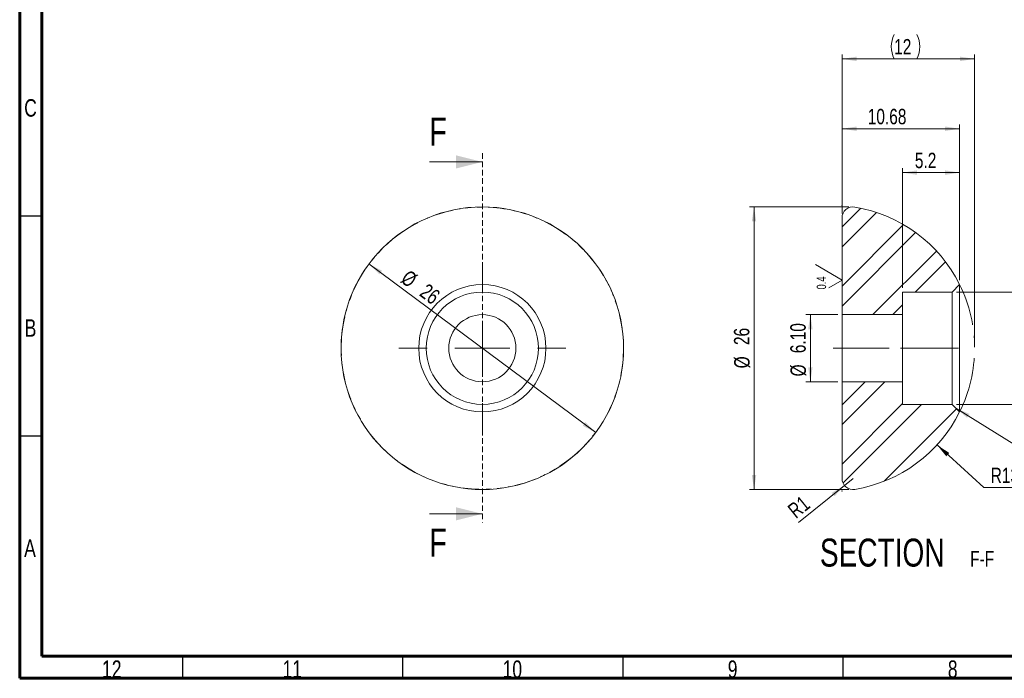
# Model space of a CAD drawing. Header units: millimetres. Extents: x 15 to 589, y 5 to 415.
# Tile 1 of 16: x 15 to 239, y 5 to 155. Entities that reach past the tile are written whole.
import ezdxf

# ---------------------------------------------------------------- set-up
doc = ezdxf.new("R2010")
doc.units = ezdxf.units.MM
doc.header["$PDSIZE"] = -1
for name, pattern in [('CENTERX2', [20.32, 12.7, -2.54, 2.54, -2.54]), ('HIDDEN', [1.905, 1.27, -0.635]), ('PHANTOM', [12.7, 6.35, -1.27, 1.27, -1.27, 1.27, -1.27])]:
    doc.linetypes.add(name, pattern=pattern)
doc.styles.add('SLDTEXTSTYLE0', font='TXT', dxfattribs={"width": 0.75})
doc.dimstyles.new('SLDDIMSTYLE10', dxfattribs={"dimtxt": 3.5, "dimasz": 3.302, "dimexe": 0, "dimexo": 0.0625, "dimgap": 0.875, "dimtad": 1, "dimdec": 0, "dimlfac": 0.4, "dimrnd": 1e-09, "dimzin": 12, "dimdsep": 46, "dimtxsty": 'SLDTEXTSTYLE0', "dimsah": 1, "dimcen": 0.09, "dimadec": 0, "dimazin": 3, "dimtfac": 1, "dimtdec": 0, "dimtofl": 0, "dimtmove": 0, "dimatfit": 3, "dimfxl": 0, "dimfrac": 2, "dimtolj": 1, "dimtzin": 12, "dimarcsym": 0})
doc.dimstyles.new('SLDDIMSTYLE11', dxfattribs={"dimtxt": 3.5, "dimasz": 3.302, "dimexe": 0, "dimexo": 0.0625, "dimgap": 0.875, "dimtad": 1, "dimlfac": 0.4, "dimrnd": 1e-09, "dimzin": 12, "dimdsep": 46, "dimtxsty": 'SLDTEXTSTYLE0', "dimsah": 1, "dimcen": 0, "dimadec": 0, "dimazin": 3, "dimtfac": 1, "dimtofl": 0, "dimtmove": 0, "dimatfit": 3, "dimfxl": 0, "dimfrac": 2, "dimtolj": 1, "dimtzin": 12, "dimarcsym": 0})
doc.dimstyles.new('SLDDIMSTYLE18', dxfattribs={"dimtxt": 3.5, "dimasz": 3.302, "dimexe": 0, "dimexo": 0.0625, "dimgap": 0.875, "dimtad": 1, "dimdec": 0, "dimlfac": 0.4, "dimrnd": 1e-09, "dimzin": 12, "dimdsep": 46, "dimtxsty": 'SLDTEXTSTYLE0', "dimsah": 1, "dimcen": 0, "dimadec": 0, "dimazin": 3, "dimtfac": 1, "dimtdec": 0, "dimtmove": 0, "dimatfit": 3, "dimfxl": 0, "dimfrac": 2, "dimtolj": 1, "dimtzin": 12, "dimarcsym": 0})
doc.dimstyles.new('SLDDIMSTYLE19', dxfattribs={"dimtxt": 3.5, "dimasz": 3.302, "dimexe": 0, "dimexo": 0.0625, "dimgap": 0.875, "dimtad": 0, "dimtih": 1, "dimtoh": 1, "dimlfac": 0.4, "dimrnd": 1e-09, "dimzin": 12, "dimdsep": 46, "dimtxsty": 'SLDTEXTSTYLE0', "dimsah": 1, "dimcen": 0, "dimadec": 0, "dimazin": 3, "dimtfac": 1, "dimtofl": 0, "dimtmove": 0, "dimatfit": 3, "dimfxl": 0, "dimfrac": 2, "dimtolj": 1, "dimtzin": 12, "dimarcsym": 0})
doc.dimstyles.new('SLDDIMSTYLE20', dxfattribs={"dimtxt": 3.5, "dimasz": 3.302, "dimexe": 0, "dimexo": 0.0625, "dimgap": 0.875, "dimtad": 1, "dimlfac": 0.4, "dimrnd": 1e-09, "dimzin": 4, "dimdsep": 46, "dimtxsty": 'SLDTEXTSTYLE0', "dimsah": 1, "dimcen": 0.09, "dimadec": 0, "dimazin": 1, "dimtfac": 1, "dimtofl": 0, "dimtmove": 0, "dimatfit": 3, "dimfxl": 0, "dimfrac": 2, "dimtolj": 1, "dimtzin": 12, "dimarcsym": 0})
doc.dimstyles.new('SLDDIMSTYLE3', dxfattribs={"dimtxt": 3.5, "dimasz": 3.302, "dimexe": 0, "dimexo": 0.0625, "dimgap": 0.875, "dimtad": 1, "dimdec": 1, "dimlfac": 0.4, "dimrnd": 1e-09, "dimzin": 12, "dimdsep": 46, "dimtxsty": 'SLDTEXTSTYLE0', "dimsah": 1, "dimcen": 0.09, "dimadec": 0, "dimazin": 3, "dimtfac": 1, "dimtdec": 1, "dimtofl": 0, "dimtmove": 0, "dimatfit": 3, "dimfxl": 0, "dimfrac": 2, "dimtolj": 1, "dimtzin": 12, "dimarcsym": 0})
doc.dimstyles.new('SLDDIMSTYLE4', dxfattribs={"dimtxt": 3.5, "dimasz": 3.302, "dimexe": 0, "dimexo": 0.0625, "dimgap": 0.875, "dimtad": 1, "dimlfac": 0.4, "dimrnd": 1e-09, "dimzin": 12, "dimdsep": 46, "dimtxsty": 'SLDTEXTSTYLE0', "dimsah": 1, "dimcen": 0.09, "dimadec": 0, "dimazin": 3, "dimtfac": 1, "dimtofl": 0, "dimtmove": 0, "dimatfit": 3, "dimfxl": 0, "dimfrac": 2, "dimtolj": 1, "dimtzin": 12, "dimarcsym": 0})
doc.dimstyles.new('SLDDIMSTYLE7', dxfattribs={"dimtxt": 3.5, "dimasz": 3.302, "dimexe": 0, "dimexo": 0.0625, "dimgap": 0.875, "dimtad": 1, "dimlfac": 0.4, "dimrnd": 1e-09, "dimzin": 4, "dimdsep": 46, "dimtxsty": 'SLDTEXTSTYLE0', "dimsah": 1, "dimcen": 0.09, "dimadec": 0, "dimazin": 1, "dimtfac": 1, "dimtmove": 0, "dimatfit": 0, "dimfxl": 0, "dimfrac": 2, "dimtolj": 1, "dimtzin": 12, "dimarcsym": 0})

# ---------------------------------------------------------------- blocks, each defined once
blk = doc.blocks.new('_D_50')
at = {"color": 7, "linetype": 'Continuous', "lineweight": 0}
blk.add_line((94.35, 99.15), (145.85, 60.82), dxfattribs=at)
for points in [[(94.35, 99.15), (96.7, 96.77), (97.31, 97.58)], [(145.85, 60.82), (143.51, 63.2), (142.9, 62.38)]]:
    blk.add_solid(points, dxfattribs=at)
at = {"color": 7, "linetype": 'Continuous', "lineweight": 0, "char_height": 3.5, "attachment_point": 1, "rotation": 323.3412, "style": 'SLDTEXTSTYLE0'}
for s, insert in [('%%c', (103.42, 97.99)), ('26', (107.69, 94.88))]:
    blk.add_mtext(s, dxfattribs=dict(at, insert=insert))
blk = doc.blocks.new('SW_CENTERMARKSYMBOL_2')
at = {"color": 0, "linetype": 'Continuous', "lineweight": 0}
for p, q in [((0, 12.5), (0, 19)), ((0, 0), (0, 6.25)), ((-12.5, 0), (-19, 0)), ((0, 0), (-6.25, 0)), ((0, 0), (0, -6.25)), ((0, 0), (6.25, 0)), ((12.5, 0), (19, 0)), ((0, -12.5), (0, -19))]:
    blk.add_line(p, q, dxfattribs=at)
blk = doc.blocks.new('SW_CENTERMARKSYMBOL_3')
at = {"color": 0, "linetype": 'Continuous', "lineweight": 0}
for p, q in [((0, 12.5), (0, 19)), ((0, 0), (0, 6.25)), ((-12.5, 0), (-19, 0)), ((0, 0), (-6.25, 0)), ((0, 0), (0, -6.25)), ((0, 0), (6.25, 0)), ((12.5, 0), (19, 0)), ((0, -12.5), (0, -19))]:
    blk.add_line(p, q, dxfattribs=at)
blk = doc.blocks.new('_D_51')
at = {"color": 7, "linetype": 'Continuous', "lineweight": 0}
for p, q in [((201.83, 110.58), (201.83, 146.71)), ((231.93, 145.71), (201.83, 145.71)), ((231.93, 80.98), (231.93, 146.71))]:
    blk.add_line(p, q, dxfattribs=at)
for centre, start, end in [((219.22, 148.49), 153.4349, 206.5651), ((213.27, 148.49), 333.4349, 26.5651)]:
    blk.add_arc(centre, 6.21, start, end, dxfattribs=at)
for points in [[(201.83, 145.71), (205.13, 145.2), (205.13, 146.22)], [(231.93, 145.71), (228.63, 146.22), (228.63, 145.2)]]:
    blk.add_solid(points, dxfattribs=at)
at = {"color": 7, "linetype": 'Continuous', "lineweight": 0, "insert": (213.66, 150.22), "char_height": 3.5, "attachment_point": 1, "style": 'SLDTEXTSTYLE0'}
blk.add_mtext('12', dxfattribs=at)
blk = doc.blocks.new('_D_52')
at = {"color": 7, "linetype": 'Continuous', "lineweight": 0}
for p, q in [((223.4, 58.03), (234, 48.32)), ((234, 48.32), (243.59, 48.32))]:
    blk.add_line(p, q, dxfattribs=at)
blk.add_solid([(223.4, 58.03), (225.49, 55.43), (226.18, 56.18)], dxfattribs=at)
at = {"color": 7, "linetype": 'Continuous', "lineweight": 0, "insert": (235.59, 52.84), "char_height": 3.5, "attachment_point": 1, "style": 'SLDTEXTSTYLE0'}
blk.add_mtext('R13', dxfattribs=at)
blk = doc.blocks.new('_D_53')
at = {"color": 7, "linetype": 'Continuous', "lineweight": 0}
for p, q in [((201.83, 110.58), (201.83, 130.84)), ((228.54, 129.84), (201.83, 129.84)), ((228.54, 95.45), (228.54, 130.84))]:
    blk.add_line(p, q, dxfattribs=at)
for points in [[(201.83, 129.84), (205.13, 129.34), (205.13, 130.35)], [(228.54, 129.84), (225.24, 130.35), (225.24, 129.34)]]:
    blk.add_solid(points, dxfattribs=at)
at = {"color": 7, "linetype": 'Continuous', "lineweight": 0, "insert": (207.66, 134.36), "char_height": 3.5, "attachment_point": 1, "style": 'SLDTEXTSTYLE0'}
blk.add_mtext('10.68', dxfattribs=at)
blk = doc.blocks.new('_D_54')
at = {"color": 7, "linetype": 'Continuous', "lineweight": 0}
for p, q in [((203.33, 112.08), (180.83, 112.08)), ((181.83, 112.08), (181.83, 47.89)), ((203.33, 47.89), (180.83, 47.89))]:
    blk.add_line(p, q, dxfattribs=at)
for points in [[(181.83, 112.08), (181.32, 108.78), (182.33, 108.78)], [(181.83, 47.89), (182.33, 51.19), (181.32, 51.19)]]:
    blk.add_solid(points, dxfattribs=at)
at = {"color": 7, "linetype": 'Continuous', "lineweight": 0, "char_height": 3.5, "attachment_point": 1, "rotation": 90, "style": 'SLDTEXTSTYLE0'}
for s, insert in [('26', (177.26, 80.7)), ('%%c', (177.32, 75.42))]:
    blk.add_mtext(s, dxfattribs=dict(at, insert=insert))
blk = doc.blocks.new('_D_55')
at = {"color": 7, "linetype": 'Continuous', "lineweight": 0}
for p, q in [((248.14, 92.73), (248.14, 99.08)), ((227.83, 92.73), (249.14, 92.73)), ((248.14, 92.73), (248.14, 67.23)), ((227.83, 67.23), (249.14, 67.23)), ((248.14, 67.23), (248.14, 60.88))]:
    blk.add_line(p, q, dxfattribs=at)
for points in [[(248.14, 92.73), (248.65, 96.04), (247.64, 96.04)], [(248.14, 67.23), (247.64, 63.93), (248.65, 63.93)]]:
    blk.add_solid(points, dxfattribs=at)
at = {"color": 7, "linetype": 'Continuous', "lineweight": 0, "char_height": 3.5, "attachment_point": 1, "rotation": 90, "style": 'SLDTEXTSTYLE0'}
for s, insert in [('10.20', (243.58, 76.69)), ('%%c', (243.63, 71.41))]:
    blk.add_mtext(s, dxfattribs=dict(at, insert=insert))
blk = doc.blocks.new('_D_56')
at = {"color": 7, "linetype": 'Continuous', "lineweight": 0}
for p, q in [((200.83, 87.61), (193.62, 87.61)), ((194.62, 87.61), (194.62, 72.36)), ((200.83, 72.36), (193.62, 72.36))]:
    blk.add_line(p, q, dxfattribs=at)
for points in [[(194.62, 87.61), (194.12, 84.31), (195.13, 84.31)], [(194.62, 72.36), (195.13, 75.66), (194.12, 75.66)]]:
    blk.add_solid(points, dxfattribs=at)
at = {"color": 7, "linetype": 'Continuous', "lineweight": 0, "char_height": 3.5, "attachment_point": 1, "rotation": 90, "style": 'SLDTEXTSTYLE0'}
for s, insert in [('6.10', (190.06, 78.85)), ('%%c', (190.11, 73.58))]:
    blk.add_mtext(s, dxfattribs=dict(at, insert=insert))
blk = doc.blocks.new('_D_57')
at = {"color": 7, "linetype": 'Continuous', "lineweight": 0}
for p, q in [((215.58, 93.73), (215.58, 120.88)), ((228.54, 95.45), (228.54, 120.88)), ((215.58, 119.88), (228.54, 119.88))]:
    blk.add_line(p, q, dxfattribs=at)
for points in [[(215.58, 119.88), (218.88, 119.37), (218.88, 120.39)], [(228.54, 119.88), (225.24, 120.39), (225.24, 119.37)]]:
    blk.add_solid(points, dxfattribs=at)
at = {"color": 7, "linetype": 'Continuous', "lineweight": 0, "insert": (218.36, 124.39), "char_height": 3.5, "attachment_point": 1, "style": 'SLDTEXTSTYLE0'}
blk.add_mtext('5.2', dxfattribs=at)
blk = doc.blocks.new('SW_CHAMFER_DIMENSION_3')
at = {"color": 0, "linetype": 'Continuous', "lineweight": 0}
for p, q in [((-17.56, 10.94), (0, 0)), ((0, 0), (15.05, 0))]:
    blk.add_line(p, q, dxfattribs=at)
blk.add_solid([(-17.56, 10.94), (-15.02, 8.76), (-14.49, 9.62)], dxfattribs=at)
at = {"color": 0, "linetype": 'Continuous', "lineweight": 0, "char_height": 3.5, "attachment_point": 1, "style": 'SLDTEXTSTYLE0'}
for s, insert in [('1', (0, 4.51)), ('X', (3.9, 4.51)), ('45°', (8.02, 4.51))]:
    blk.add_mtext(s, dxfattribs=dict(at, insert=insert))
blk = doc.blocks.new('_D_58')
at = {"color": 7, "linetype": 'Continuous', "lineweight": 0}
for q in [(204.33, 50.39), (191.96, 40.4)]:
    blk.add_line((202.38, 48.82), q, dxfattribs=at)
blk.add_solid([(202.38, 48.82), (199.49, 47.14), (200.13, 46.35)], dxfattribs=at)
at = {"color": 7, "linetype": 'Continuous', "lineweight": 0, "insert": (189.16, 43.86), "char_height": 3.5, "attachment_point": 1, "rotation": 38.9255, "style": 'SLDTEXTSTYLE0'}
blk.add_mtext('R1', dxfattribs=at)
blk = doc.blocks.new('SW_NOTE_11')
at = {"color": 0, "linetype": 'Continuous', "lineweight": 0, "attachment_point": 2, "style": 'SLDTEXTSTYLE0'}
for s, insert, char_height in [('SECTION', (17.36, 8.19), 6.35), ('F-F', (40.07, 5.35), 3.5)]:
    blk.add_mtext(s, dxfattribs=dict(at, insert=insert, char_height=char_height))
blk = doc.blocks.new('SW_SFSYMBOL_6')
at = {"color": 0, "linetype": 'Continuous', "lineweight": 0}
for q in [(-3.02, 5.69), (0, 0.34)]:
    blk.add_line((3.02, 2.12), q, dxfattribs=at)
at = {"color": 0, "linetype": 'Continuous', "lineweight": 0, "insert": (-2.73, 0), "char_height": 2.117, "attachment_point": 1, "rotation": 90, "style": 'SLDTEXTSTYLE0'}
blk.add_mtext('0.4', dxfattribs=at)

msp = doc.modelspace()

# ---------------------------------------------------------------- hatches: boundary and pattern name
at = {"linetype": 'Continuous', "lineweight": 0}
h = msp.add_hatch(dxfattribs=at)
h.set_pattern_fill('ANSI32', style=0)
edge = h.paths.add_edge_path(flags=0)
edge.add_line((201.8267628, 87.6092139), (215.5821562, 87.6092139))
edge.add_line((215.5821562, 87.6092139), (215.5821562, 92.7342139))
edge.add_line((215.5821562, 92.7342139), (226.8267628, 92.7342139))
edge.add_line((226.8267628, 92.7342139), (228.5376841, 94.4451352))
edge.add_arc((199.4321562, 79.9842139), 32.5, 26.42023107, 80.61001273)
edge.add_arc((204.3267628, 109.5822346), 2.5, 80.61001273, 180)
edge.add_line((201.8267628, 109.5822346), (201.8267628, 87.6092139))
h = msp.add_hatch(dxfattribs=at)
h.set_pattern_fill('ANSI32', style=0)
edge = h.paths.add_edge_path(flags=0)
edge.add_line((215.5821562, 72.3592139), (201.8267628, 72.3592139))
edge.add_line((201.8267628, 72.3592139), (201.8267628, 50.3861932))
edge.add_arc((204.3267628, 50.3861932), 2.5, 180, 279.38998727)
edge.add_arc((199.4321562, 79.9842139), 32.5, 279.38998727, 333.57976893)
edge.add_line((228.5376841, 65.5232925), (226.8267628, 67.2342139))
edge.add_line((226.8267628, 67.2342139), (215.5821562, 67.2342139))
edge.add_line((215.5821562, 67.2342139), (215.5821562, 72.3592139))

# ---------------------------------------------------------------- linework, layer by layer
at = {"color": 7, "linetype": 'Continuous', "lineweight": 60}
for p, q in [((15, 5), (15, 415)), ((20, 10), (20, 410)), ((584, 10), (20, 10)), ((589, 5), (15, 5))]:
    msp.add_line(p, q, dxfattribs=at)
at = {"color": 7, "linetype": 'HIDDEN', "lineweight": 0}
msp.add_line((120.1031156, 124.2985235), (120.1031156, 40.3565811), dxfattribs=at)
at = {"color": 7, "linetype": 'Continuous', "lineweight": 0}
for p, q in [((108.1031156, 122.2985235), (120.1031156, 122.2985235)), ((108.1031156, 42.3565811), (120.1031156, 42.3565811))]:
    msp.add_line(p, q, dxfattribs=at)
at = {"color": 7, "linetype": 'Continuous', "lineweight": 30}
for p, q in [((20, 110), (15, 110)), ((20, 60), (15, 60)), ((52, 10), (52, 5)), ((102, 10), (102, 5)), ((152, 10), (152, 5)), ((202, 10), (202, 5))]:
    msp.add_line(p, q, dxfattribs=at)
at = {"color": 7, "linetype": 'Continuous', "lineweight": 15}
for p, q in [((201.8267628, 87.6092137), (201.8267628, 109.5822344)), ((226.8267622, 92.7342144), (228.5376833, 94.4451354)), ((228.5376833, 94.4451354), (228.5376833, 65.5232924)), ((226.8267622, 92.7342144), (215.5821562, 92.7342144)), ((215.5821562, 92.7342144), (215.5821562, 87.6092137)), ((226.8267622, 67.2342134), (226.8267622, 92.7342144)), ((215.5821562, 87.6092137), (201.8267628, 87.6092137)), ((201.8267628, 72.359214), (201.8267628, 87.6092137)), ((215.5821562, 72.359214), (215.5821562, 87.6092137)), ((201.8267628, 72.359214), (215.5821562, 72.359214)), ((201.8267628, 50.3861934), (201.8267628, 72.359214)), ((215.5821562, 72.359214), (215.5821562, 67.2342134)), ((215.5821562, 67.2342134), (226.8267622, 67.2342134)), ((228.5376833, 65.5232924), (226.8267622, 67.2342134))]:
    msp.add_line(p, q, dxfattribs=at)
at = {"color": 7, "linetype": 'CENTERX2', "lineweight": 0}
for p, q in [((199.8267628, 79.9842139), (215.5821562, 79.9842139)), ((215.5821562, 79.9842139), (228.8267628, 79.9842139))]:
    msp.add_line(p, q, dxfattribs=at)
at = {"color": 7, "linetype": 'Continuous', "lineweight": 15}
for radius in [32.0980207, 14.4609214, 12.75, 7.625]:
    msp.add_circle((120.1031156, 79.9842139), radius, dxfattribs=at)
at = {"color": 1, "linetype": 'PHANTOM', "lineweight": 0}
msp.add_circle((120.1031156, 79.9842139), 32.0645224, dxfattribs=at)
at = {"color": 7, "linetype": 'Continuous', "lineweight": 15}
for centre, radius, start, end in [((204.3267628, 109.5822346), 2.5, 80.61001273, 180), ((199.4321562, 79.9842139), 32.5, 26.42023107, 80.61001273), ((199.4321562, 79.9842139), 32.5, 279.38998727, 333.57976893), ((204.3267628, 50.3861932), 2.5, 180, 279.38998727)]:
    msp.add_arc(centre, radius, start, end, dxfattribs=at)
at = {"color": 7, "linetype": 'CENTERX2', "lineweight": 0}
msp.add_arc((199.4321562, 79.9842139), 32.5, 333.57976893, 26.42023107, dxfattribs=at)
at = {"color": 7, "linetype": 'Continuous', "lineweight": 0}
for p in [(201.8267628, 112.3958763), (201.8267628, 47.5725515)]:
    msp.add_point(p, dxfattribs=at)
for points in [[(120.1031156, 122.2985235), (114.1031156, 123.7985235), (114.1031156, 120.7985235)], [(120.1031156, 42.3565811), (114.1031156, 43.8565811), (114.1031156, 40.8565811)]]:
    msp.add_solid(points, dxfattribs=at)

# ---------------------------------------------------------------- block references
for name, p in [('SW_CENTERMARKSYMBOL_2', (120.1031156, 79.9842139)), ('SW_CENTERMARKSYMBOL_3', (120.1031156, 79.9842139)), ('SW_SFSYMBOL_6', (198.8031046, 93.3273863)), ('SW_CHAMFER_DIMENSION_3', (245.2392324, 55.4389316)), ('SW_NOTE_11', (193.5859389, 28.5440171))]:
    msp.add_blockref(name, p, dxfattribs=at)

# ---------------------------------------------------------------- texts
at = {"color": 7, "linetype": 'Continuous', "lineweight": 0, "char_height": 3.96875, "attachment_point": 2, "style": 'SLDTEXTSTYLE0'}
for s, insert in [('C', (17.4586589, 136.5601544)), ('B', (17.4706018, 86.5601544)), ('A', (17.3396881, 36.5601544)), ('12', (35.9200739, 9.0601544)), ('11', (76.9200739, 9.0601544)), ('10', (126.9200739, 9.0601544)), ('9', (176.9600369, 9.0601544)), ('8', (226.9600369, 9.0601544))]:
    msp.add_mtext(s, dxfattribs=dict(at, insert=insert))
at = {"color": 7, "linetype": 'Continuous', "char_height": 6.35, "attachment_point": 1, "style": 'SLDTEXTSTYLE0'}
for insert in [(108.1031156, 132.3783233), (108.1031156, 39.0000078)]:
    msp.add_mtext('F', dxfattribs=dict(at, insert=insert))

# ---------------------------------------------------------------- dimensions: what is measured, and where the dimension line sits
at = {"color": 7, "linetype": 'Continuous', "lineweight": 0}
dim = msp.add_linear_dim(base=(201.8267628, 145.7129873), p1=(231.9321562, 79.9842139), p2=(201.8267628, 109.5822346), text='(<>)', dimstyle='SLDDIMSTYLE3', dxfattribs=at)
dim.commit()
dim.dimension.update_dxf_attribs({"geometry": '_D_51', "text_midpoint": (216.2449272, 145.7129873), "dimtype": 160})
for base, p1, p2, dimstyle, picture, middle in [((201.8267628, 129.8444517), (228.5376841, 94.4451352), (201.8267628, 109.5822346), 'SLDDIMSTYLE4', '_D_53', (213.4803077, 129.8444517)), ((228.5376841, 119.8799192), (215.5821562, 92.7342139), (228.5376841, 94.4451352), 'SLDDIMSTYLE3', '_D_57', (221.5925059, 119.8799192))]:
    dim = msp.add_linear_dim(base=base, p1=p1, p2=p2, dimstyle=dimstyle, dxfattribs=at)
    dim.commit()
    dim.dimension.update_dxf_attribs({"geometry": picture, "text_midpoint": middle, "dimtype": 160})
for base, p1, p2, dimstyle, picture, middle in [((181.8267628, 47.8861932), (204.3267628, 112.0822346), (204.3267628, 47.8861932), 'SLDDIMSTYLE10', '_D_54', (181.8267628, 80.6486514)), ((248.1442828, 67.2342139), (226.8267628, 92.7342139), (226.8267628, 67.2342139), 'SLDDIMSTYLE7', '_D_55', (248.1442828, 79.8659845)), ((194.6231537, 72.3592139), (201.8267628, 87.6092139), (201.8267628, 72.3592139), 'SLDDIMSTYLE20', '_D_56', (194.6231537, 80.740742))]:
    dim = msp.add_linear_dim(base=base, p1=p1, p2=p2, angle=90, text='%%c<>', dimstyle=dimstyle, dxfattribs=at)
    dim.commit()
    dim.dimension.update_dxf_attribs({"geometry": picture, "text_midpoint": middle, "dimtype": 160})
dim = msp.add_diameter_dim_2p(p1=(94.3539086, 99.1482759), p2=(145.8523226, 60.8201519), dimstyle='SLDDIMSTYLE18', dxfattribs=at)
dim.commit()
dim.dimension.update_dxf_attribs({"geometry": '_D_50', "text_midpoint": (104.7740335, 91.3930285), "dimtype": 163})
for center, mpoint, dimstyle, picture, middle in [((199.4321562, 79.9842139), (223.3983874, 58.0326817), 'SLDDIMSTYLE19', '_D_52', (239.5886495, 51.1022185)), ((204.3267628, 50.3861932), (202.3818531, 48.8154207), 'SLDDIMSTYLE11', '_D_58', (193.8523938, 41.9267528))]:
    dim = msp.add_radius_dim(center=center, mpoint=mpoint, dimstyle=dimstyle, dxfattribs=at)
    dim.commit()
    dim.dimension.update_dxf_attribs({"geometry": picture, "text_midpoint": middle, "dimtype": 164})

doc.saveas('drawing.dxf')
